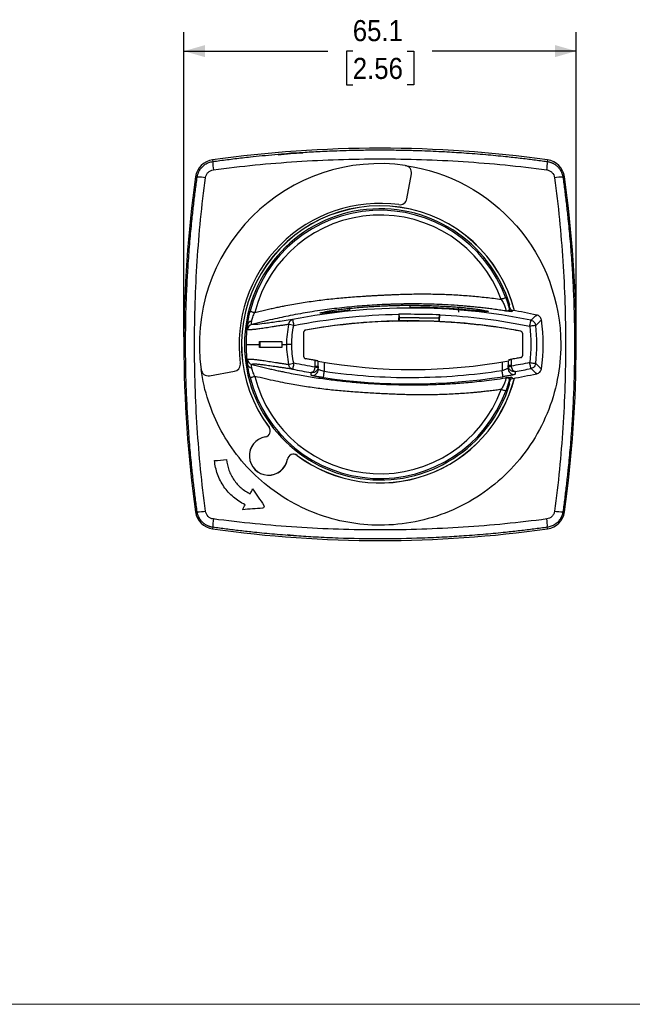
# Model space of a CAD drawing. Header units: millimetres. Extents: x 0 to 432, y 0 to 279.
# Tile 4 of 10: x 214 to 315, y 0 to 163. Entities that reach past the tile are written whole.
import ezdxf

# ---------------------------------------------------------------- set-up
doc = ezdxf.new("R2010")
doc.units = ezdxf.units.MM
doc.linetypes.add('SLD-Solid', pattern=[0])
doc.layers.add('DIMENSIONS', color=140, linetype='SLD-Solid', lineweight=25)
doc.layers.add('SLD-DEFPOINTS', color=7, linetype='Continuous')
doc.styles.add('SLDTEXTSTYLE0', font='GOTHIC.TTF', dxfattribs={"width": 0.913})
doc.dimstyles.new('SLDDIMSTYLE3', dxfattribs={"dimtxt": 3.5, "dimasz": 3.5, "dimexe": 0, "dimexo": 0.0625, "dimgap": 0.875, "dimtad": 0, "dimtih": 1, "dimtoh": 1, "dimdec": 1, "dimrnd": 1e-09, "dimzin": 12, "dimdsep": 46, "dimtxsty": 'SLDTEXTSTYLE0', "dimsah": 1, "dimcen": 0.09, "dimadec": 0, "dimazin": 3, "dimtfac": 1, "dimtdec": 3, "dimtofl": 0, "dimtmove": 0, "dimatfit": 3, "dimfxl": 0, "dimfrac": 2, "dimtolj": 1, "dimtzin": 12, "dimarcsym": 0})

# ---------------------------------------------------------------- blocks, each defined once
blk = doc.blocks.new('Block2')
at = {"color": 7, "linetype": 'SLD-Solid', "lineweight": 18}
blk.add_line((0, 0), (431.8, 0), dxfattribs=at)
blk = doc.blocks.new('_D_4')
at = {"layer": 'DIMENSIONS'}
for p, q in [((240.89, 110.78), (240.89, 161.35)), ((305.99, 110.78), (305.99, 161.35)), ((240.89, 158.18), (264.78, 158.18)), ((268.92, 158.15), (267.85, 158.15)), ((267.85, 158.15), (267.85, 152.59)), ((277.97, 158.15), (279.03, 158.15)), ((279.03, 158.15), (279.03, 152.59)), ((305.99, 158.18), (282.1, 158.18)), ((267.85, 152.59), (268.92, 152.59)), ((279.03, 152.59), (277.97, 152.59))]:
    blk.add_line(p, q, dxfattribs=at)
for points in [[(240.89, 158.18), (244.39, 157.18), (244.39, 159.18)], [(305.99, 158.18), (302.49, 159.18), (302.49, 157.18)]]:
    blk.add_solid(points, dxfattribs=at)
at = {"layer": 'DIMENSIONS', "char_height": 3.5, "attachment_point": 1, "style": 'SLDTEXTSTYLE0'}
for s, insert in [('65.1', (268.92, 163.33)), ('2.56', (268.92, 157.06))]:
    blk.add_mtext(s, dxfattribs=dict(at, insert=insert))

msp = doc.modelspace()

# ---------------------------------------------------------------- linework, layer by layer
for p, q in [((256.532, 140.945), (258.614, 141.272)), ((258.614, 141.272), (260.622, 141.272)), ((245.64, 140.122), (245.677, 139.857)), ((301.243, 140.122), (301.206, 139.857)), ((242.829, 137.31), (243.094, 137.273)), ((277.907, 133.681), (278.637, 137.82)), ((304.055, 137.31), (303.79, 137.273)), ((294.873, 116.009), (294.982, 116.009)), ((276.549, 114.525), (276.532, 113.416)), ((276.55, 114.59), (276.616, 114.014)), ((278.442, 115.522), (278.442, 116.005)), ((283.265, 113.913), (283.349, 114.486)), ((283.331, 113.312), (283.348, 114.422)), ((295.414, 115.156), (295.308, 114.967)), ((268.442, 112.901), (268.442, 112.889)), ((276.616, 114.014), (283.265, 113.913)), ((276.616, 114.014), (276.663, 113.966)), ((276.654, 113.403), (276.663, 113.966)), ((276.663, 113.966), (283.217, 113.866)), ((278.022, 113.412), (278.021, 113.374)), ((278.021, 113.374), (278.031, 113.371)), ((278.164, 113.413), (278.165, 113.372)), ((283.217, 113.866), (283.209, 113.303)), ((283.217, 113.866), (283.265, 113.913)), ((286.442, 113.086), (286.442, 113.061)), ((260.817, 107.433), (260.817, 111.585)), ((260.817, 111.584), (260.817, 111.585)), ((260.817, 107.434), (260.817, 111.584)), ((261.064, 111.879), (261.063, 111.88)), ((296.823, 111.694), (296.823, 111.693)), ((297.067, 111.399), (297.066, 111.398)), ((297.066, 111.398), (297.066, 107.62)), ((297.067, 111.399), (297.067, 107.619)), ((251.204, 109.509), (253.435, 109.509)), ((253.483, 110.009), (253.483, 109.009)), ((257.115, 109.509), (257.914, 109.509)), ((260.817, 107.433), (260.817, 107.434)), ((261.064, 107.139), (261.063, 107.138)), ((262.692, 105.835), (262.692, 106.859)), ((263.092, 106.795), (263.092, 106.719)), ((263.192, 105.835), (263.192, 106.701)), ((264.192, 106.531), (264.192, 104.987)), ((293.692, 106.588), (293.692, 105.136)), ((294.692, 106.763), (294.692, 106.006)), ((294.792, 106.959), (294.792, 106.781)), ((295.192, 107.027), (295.192, 106.006)), ((296.823, 107.324), (296.823, 107.325)), ((297.066, 107.62), (297.067, 107.619)), ((245.131, 104.314), (249.27, 105.044)), ((262.029, 104.381), (262.028, 104.831)), ((263.192, 105.835), (262.692, 105.835)), ((263.192, 105.367), (263.192, 105.835)), ((295.192, 106.006), (294.692, 106.006)), ((294.692, 106.006), (294.692, 105.538)), ((295.866, 105.004), (295.865, 104.554)), ((294.982, 103.009), (294.873, 103.009)), ((295.308, 104.051), (295.414, 103.862)), ((255.03, 95.754), (255.016, 95.744)), ((254.388, 94.161), (254.391, 94.143)), ((258.076, 90.458), (258.093, 90.455)), ((259.677, 91.083), (259.687, 91.097)), ((242.829, 81.707), (243.094, 81.745)), ((304.055, 81.707), (303.79, 81.745)), ((245.677, 79.161), (245.64, 78.896)), ((301.243, 78.896), (301.206, 79.161)), ((258.03, 77.941), (258.614, 77.858)), ((258.614, 77.858), (259.07, 77.858))]:
    msp.add_line(p, q)
at = {"color": 7, "linetype": 'SLD-Solid', "lineweight": 18}
msp.add_line((0, 0), (431.8, 0), dxfattribs=at)
at = {"flags": 128}
for points in [[(294.306, 117.263), (294.289, 117.257), (294.247, 117.241), (294.18, 117.216), (294.09, 117.183), (293.98, 117.142), (293.854, 117.095), (293.714, 117.043), (293.564, 116.987)], [(263.172, 105.639), (263.162, 105.641), (263.134, 105.646), (263.089, 105.656), (263.028, 105.668), (262.954, 105.683), (262.869, 105.699), (262.777, 105.718), (262.682, 105.737)], [(264.049, 103.997), (264.052, 104.022), (264.061, 104.082), (264.075, 104.176), (264.092, 104.299), (264.114, 104.448), (264.138, 104.616), (264.165, 104.798), (264.192, 104.987)], [(294.713, 105.8), (294.723, 105.803), (294.752, 105.808), (294.797, 105.818), (294.858, 105.831), (294.932, 105.846), (295.016, 105.864), (295.108, 105.883), (295.203, 105.903)], [(251.872, 104.012), (251.89, 104.017), (251.934, 104.028), (252.004, 104.045), (252.096, 104.069), (252.209, 104.098), (252.34, 104.131), (252.485, 104.168), (252.64, 104.208)]]:
    msp.add_lwpolyline(points, dxfattribs=at)
for centre, radius, start, end in [((273.442, -58.241), 200.302, 82.02171, 97.97829), ((246.099, 136.852), 3.302, 97.97829, 172.02171), ((273.442, 109.509), 30, 81.98984, 188.01016), ((251.666, 139.618), 5.993, 177.7104, 190.93356), ((277.455, 138.028), 1.2, 350, 81.98984), ((295.218, 139.618), 5.993, 349.06644, 2.2896), ((300.785, 136.852), 3.302, 7.97829, 82.02171), ((441.192, 109.509), 200.302, 172.02171, 187.97829), ((243.333, 131.285), 5.993, 79.06644, 92.2896), ((303.551, 131.285), 5.993, 87.7104, 100.93356), ((105.692, 109.509), 200.302, 352.02171, 7.97829), ((273.442, 109.509), 23.4, 82.32974, 187.67026), ((273.442, 109.509), 23, 14.06441, 216.76093), ((273.442, 109.509), 22.983, 14.08371, 216.76093), ((276.725, 133.889), 1.2, 262.32974, 350), ((273.442, 109.509), 22.5, 16.79145, 343.20855), ((273.442, 109.509), 22.259, 20.38701, 165.70255), ((273.442, 109.509), 21.467, 20.38701, 165.70255), ((273.442, 109.509), 22.395, 15.55655, 16.87233), ((278.442, 15.509), 100.034, 78.43701, 101.24722), ((231.619, 111.427), 36.998, 5.57326, 6.32022), ((332.504, 111.612), 46.201, 174.94637, 175.54449), ((325.347, 111.85), 39.021, 174.8748, 175.58299), ((295.391, 115.46), 0.5, 195.21641, 260.35261), ((278.442, 15.509), 101.083, 78.01084, 80.33391), ((273.442, 109.509), 22.238, 171.36413, 180), ((252.424, 111.863), 1.001, 105.25451, 173.58419), ((252.173, 112.623), 0.752, 92.84536, 162.59711), ((273.442, 109.509), 15.528, 167.65814, 180), ((278.442, 15.509), 97.925, 91.11753, 100.22224), ((278.428, 10.02), 103.352, 81.51585, 98.1938), ((278.442, 15.524), 97.889, 85.31227, 95.86336), ((278.442, 15.494), 97.881, 90.24632, 91.68457), ((278.442, 15.509), 97.91, 87.20933, 91.04628), ((278.442, 15.509), 97.925, 79.18083, 87.13807), ((273.442, 109.509), 27.083, 351.40071, 8.59929), ((278.442, 15.509), 97.924, 98.65956, 100.22181), ((278.442, 15.509), 97.924, 79.18125, 81.05009), ((273.442, 109.509), 26.034, 353.06113, 6.93887), ((273.442, 109.509), 22.238, 180, 188.63587), ((273.442, 109.509), 15.528, 180, 192.34186), ((249.062, 106.226), 1.2, 280, 0), ((252.424, 107.155), 1.001, 186.41581, 254.74549), ((278.769, 194.939), 89.602, 259.92321, 280.30086), ((244.923, 105.496), 1.2, 188.01016, 280), ((252.173, 106.395), 0.752, 197.40289, 267.15464), ((278.442, 203.509), 100.034, 258.75278, 260.55594), ((262.192, 105.368), 1, 260.5907, 359.97813), ((295.692, 105.539), 1, 180.02213, 279.99301), ((278.442, 203.509), 101.083, 279.66609, 281.98916), ((278.442, 203.509), 100.034, 280.03106, 281.56299), ((273.442, 109.509), 22.259, 194.29745, 339.61299), ((273.442, 109.509), 21.467, 194.29745, 339.61299), ((273.442, 109.509), 23, 233.23907, 345.93559), ((273.442, 109.509), 22.983, 233.23907, 345.91629), ((278.442, 203.509), 100.547, 261.76998, 278.81201), ((273.442, 109.509), 22.395, 343.12767, 344.44345), ((295.391, 103.558), 0.5, 99.64739, 164.78359), ((254.214, 95.146), 1, 279.97269, 36.76094), ((254.214, 95.146), 1.017, 279.97269, 36.76094), ((254.942, 91.009), 3.2, 99.97269, 350.02731), ((254.942, 91.009), 3.183, 99.97269, 350.02731), ((259.078, 90.282), 1.017, 53.23906, 170.02731), ((259.078, 90.282), 1, 53.23906, 170.02731), ((246.099, 82.166), 3.302, 187.97829, 262.02171), ((243.333, 87.733), 5.993, 267.7104, 280.93356), ((300.785, 82.166), 3.302, 277.97829, 352.02171), ((303.551, 87.733), 5.993, 259.06644, 272.2896), ((251.666, 79.4), 5.993, 169.06644, 182.2896), ((295.218, 79.4), 5.993, 357.7104, 10.93356), ((273.442, 277.259), 200.302, 262.02171, 277.97829)]:
    msp.add_arc(centre, radius, start, end)
for centre, start_param, end_param in [((266.067, 15.697), 1.4788099, 1.480049), ((290.816, 15.321), 1.6615436, 1.6627828)]:
    msp.add_ellipse(centre, major_axis=(99.035, -1.508), ratio=0.992163, start_param=start_param, end_param=end_param)
for points, knots in [([(245.677, 139.857), (246.077, 139.912), (246.883, 140.023), (248.107, 140.181), (249.354, 140.336), (250.627, 140.485), (252.142, 140.653), (253.927, 140.836), (256.01, 141.03), (257.436, 141.144), (258.166, 141.202)], [0, 0, 0, 0, 0.09635317, 0.19459395, 0.2947252, 0.39674963, 0.50066983, 0.65871456, 0.82515593, 1, 1, 1, 1]), ([(259.119, 141.272), (259.534, 141.301), (260.396, 141.361), (261.736, 141.444), (263.167, 141.523), (264.69, 141.595), (266.413, 141.664), (268.425, 141.726), (270.814, 141.774), (272.526, 141.781), (273.442, 141.785)], [0, 0, 0, 0, 0.0872043, 0.1808036, 0.2807983, 0.3871889, 0.4999755, 0.641681, 0.8083559, 1, 1, 1, 1]), ([(273.442, 141.785), (273.898, 141.784), (274.783, 141.782), (276.068, 141.769), (277.269, 141.749), (278.385, 141.725), (279.416, 141.696), (281.329, 141.635), (283.965, 141.518), (287.496, 141.301), (290.877, 141.035), (293.988, 140.737), (296.656, 140.442), (298.961, 140.162), (300.467, 139.958), (301.206, 139.857)], [0, 0, 0, 0, 0.0491548, 0.0952782, 0.1383703, 0.1784311, 0.2154606, 0.2494587, 0.3845437, 0.4995445, 0.6303225, 0.7497535, 0.8361279, 0.9195409, 1, 1, 1, 1]), ([(243.094, 137.273), (243.102, 137.33), (243.12, 137.441), (243.158, 137.606), (243.204, 137.768), (243.258, 137.925), (243.321, 138.078), (243.391, 138.227), (243.469, 138.37), (243.553, 138.507), (243.644, 138.639), (243.74, 138.765), (243.843, 138.884), (243.987, 139.036), (244.182, 139.213), (244.44, 139.401), (244.722, 139.563), (245.024, 139.696), (245.344, 139.8), (245.566, 139.838), (245.677, 139.857)], [0, 0, 0, 0, 0.0434957, 0.086653, 0.129472, 0.1719529, 0.2140957, 0.2559006, 0.2973677, 0.3384971, 0.3792891, 0.4197438, 0.4598613, 0.4996419, 0.5796517, 0.6610132, 0.7437277, 0.8277963, 0.9132201, 1, 1, 1, 1]), ([(245.781, 138.481), (250.399, 139.098), (255.014, 139.552), (261.927, 140.001), (264.231, 140.112), (268.836, 140.26), (271.138, 140.297), (273.442, 140.297)], [0, 0, 0, 0, 0.5, 0.5, 0.75, 0.75, 1, 1, 1, 1]), ([(273.442, 140.297), (275.74, 140.297), (278.04, 140.26), (282.647, 140.113), (284.955, 140.001), (291.885, 139.551), (296.499, 139.096), (301.102, 138.481)], [0, 0, 0, 0, 0.25, 0.25, 0.5, 0.5, 1, 1, 1, 1]), ([(277.622, 139.216), (284.784, 138.209), (291.341, 134.647), (300.829, 123.73), (303.442, 116.741), (303.442, 109.509)], [0, 0, 0, 0, 0.5, 0.5, 1, 1, 1, 1]), ([(301.206, 139.857), (301.262, 139.848), (301.374, 139.831), (301.539, 139.793), (301.701, 139.747), (301.858, 139.692), (302.011, 139.63), (302.159, 139.56), (302.302, 139.482), (302.44, 139.398), (302.572, 139.307), (302.698, 139.21), (302.817, 139.108), (302.969, 138.964), (303.145, 138.769), (303.334, 138.51), (303.496, 138.229), (303.629, 137.927), (303.732, 137.607), (303.771, 137.385), (303.79, 137.273)], [0, 0, 0, 0, 0.0434957, 0.086653, 0.129472, 0.1719529, 0.2140957, 0.2559006, 0.2973677, 0.3384971, 0.3792891, 0.4197438, 0.4598613, 0.4996419, 0.5796517, 0.6610132, 0.7437277, 0.8277963, 0.9132201, 1, 1, 1, 1]), ([(243.094, 81.745), (243.043, 82.111), (242.942, 82.85), (242.795, 83.971), (242.653, 85.113), (242.514, 86.277), (242.38, 87.462), (242.176, 89.36), (241.916, 92.07), (241.651, 95.443), (241.434, 98.965), (241.229, 103.593), (241.126, 109.48), (241.227, 115.372), (241.431, 120.012), (241.649, 123.547), (241.914, 126.932), (242.213, 130.047), (242.508, 132.718), (242.788, 135.026), (242.993, 136.533), (243.094, 137.273)], [0, 0, 0, 0, 0.01993854, 0.04024664, 0.06092482, 0.08197354, 0.10339327, 0.12518445, 0.18477368, 0.25001911, 0.30737475, 0.37471216, 0.49941694, 0.62428663, 0.69192378, 0.74947639, 0.81494839, 0.87472893, 0.91796906, 0.95972483, 1, 1, 1, 1]), ([(244.47, 137.169), (244.492, 137.336), (244.54, 137.494), (244.688, 137.794), (244.785, 137.929), (245.138, 138.283), (245.449, 138.437), (245.781, 138.481)], [0, 0, 0, 0, 0.25, 0.25, 0.5, 0.5, 1, 1, 1, 1]), ([(301.102, 138.481), (301.269, 138.459), (301.427, 138.411), (301.727, 138.263), (301.862, 138.166), (302.216, 137.812), (302.369, 137.502), (302.414, 137.169)], [0, 0, 0, 0, 0.25, 0.25, 0.5, 0.5, 1, 1, 1, 1]), ([(303.79, 137.273), (303.841, 136.907), (303.942, 136.166), (304.089, 135.044), (304.232, 133.901), (304.37, 132.736), (304.505, 131.549), (304.709, 129.65), (304.969, 126.936), (305.234, 123.559), (305.451, 120.033), (305.582, 117.057), (305.662, 114.373), (305.708, 112.055), (305.714, 110.395), (305.718, 109.509)], [0, 0, 0, 0, 0.03992036, 0.08058181, 0.12198537, 0.16413201, 0.20702263, 0.25065811, 0.36995974, 0.50061556, 0.61542452, 0.75028992, 0.82133836, 0.90457505, 1, 1, 1, 1]), ([(242.654, 109.509), (242.654, 111.807), (242.691, 114.107), (242.838, 118.714), (242.95, 121.023), (243.4, 127.952), (243.855, 132.566), (244.47, 137.169)], [0, 0, 0, 0, 0.25, 0.25, 0.5, 0.5, 1, 1, 1, 1]), ([(302.414, 137.169), (303.031, 132.552), (303.485, 127.937), (303.934, 121.023), (304.045, 118.72), (304.193, 114.115), (304.23, 111.813), (304.23, 109.509)], [0, 0, 0, 0, 0.5, 0.5, 0.75, 0.75, 1, 1, 1, 1]), ([(252.64, 114.81), (252.95, 114.887), (253.561, 115.036), (254.463, 115.246), (255.336, 115.441), (256.179, 115.621), (256.992, 115.786), (257.968, 115.977), (259.093, 116.184), (260.825, 116.477), (262.983, 116.797), (265.597, 117.109), (267.79, 117.311), (269.539, 117.441), (270.63, 117.513), (271.493, 117.565), (272.143, 117.603), (272.792, 117.639), (273.225, 117.661), (273.442, 117.673)], [0, 0, 0, 0, 0.0459148, 0.0902594, 0.1330357, 0.1742475, 0.2139005, 0.2520033, 0.3168877, 0.3778625, 0.503539, 0.6288663, 0.7536091, 0.8166417, 0.877433, 0.9082299, 0.9387865, 0.9694116, 1, 1, 1, 1]), ([(273.442, 117.673), (273.648, 117.683), (274.061, 117.704), (274.681, 117.734), (275.303, 117.762), (276.553, 117.814), (278.437, 117.875), (280.954, 117.897), (283.483, 117.853), (286.016, 117.739), (288.11, 117.589), (289.79, 117.435), (291.037, 117.305), (292.303, 117.156), (293.136, 117.045), (293.564, 116.987)], [0, 0, 0, 0, 0.0303771, 0.0609075, 0.0913316, 0.1221083, 0.2453394, 0.3698864, 0.4955554, 0.6217897, 0.7479754, 0.8092615, 0.8740485, 0.9354019, 1, 1, 1, 1]), ([(278.442, 116.223), (278.205, 116.221), (277.739, 116.219), (277.048, 116.209), (276.375, 116.195), (275.72, 116.178), (274.726, 116.146), (273.39, 116.089), (271.722, 115.992), (270.042, 115.869), (267.813, 115.67), (265.613, 115.422), (263.422, 115.121), (261.817, 114.875), (260.169, 114.596), (258.619, 114.307), (257.072, 113.994), (255.537, 113.658), (253.884, 113.272), (252.749, 112.98), (252.16, 112.828)], [0, 0, 0, 0, 0.0265931, 0.0524779, 0.0776581, 0.1021376, 0.1259207, 0.1890601, 0.2517834, 0.3128121, 0.3777086, 0.5030453, 0.5623954, 0.6277429, 0.6870383, 0.7520357, 0.8068504, 0.8664479, 0.9308304, 1, 1, 1, 1]), ([(294.29, 115.061), (293.942, 115.113), (293.261, 115.215), (292.255, 115.352), (291.287, 115.474), (290.355, 115.583), (289.461, 115.68), (288.604, 115.765), (287.784, 115.839), (287.002, 115.904), (285.819, 115.993), (284.29, 116.087), (282.536, 116.163), (281.018, 116.204), (279.698, 116.223), (278.849, 116.223), (278.442, 116.223)], [0, 0, 0, 0, 0.0664707, 0.1305009, 0.192091, 0.2512419, 0.307954, 0.362228, 0.4140647, 0.4634645, 0.5104283, 0.6381952, 0.7523197, 0.841143, 0.9236973, 1, 1, 1, 1]), ([(293.564, 116.987), (293.709, 116.745), (293.839, 116.502), (294.002, 116.159), (294.052, 116.047), (294.138, 115.836), (294.175, 115.737), (294.237, 115.555), (294.262, 115.472), (294.299, 115.329), (294.311, 115.268), (294.33, 115.117), (294.319, 115.065), (294.29, 115.061)], [0, 0, 0, 0, 0.25, 0.25, 0.375, 0.375, 0.5, 0.5, 0.625, 0.625, 0.75, 0.75, 1, 1, 1, 1]), ([(294.306, 117.263), (294.328, 117.205), (294.371, 117.088), (294.432, 116.915), (294.491, 116.744), (294.547, 116.576), (294.601, 116.41), (294.662, 116.217), (294.727, 115.999), (294.795, 115.762), (294.856, 115.537), (294.891, 115.398), (294.909, 115.329)], [0, 0, 0, 0, 0.0863528, 0.1714317, 0.255437, 0.3385768, 0.421066, 0.5031246, 0.6303023, 0.7548608, 0.8777601, 1, 1, 1, 1]), ([(251.456, 112.848), (251.461, 112.89), (251.472, 112.973), (251.491, 113.106), (251.511, 113.244), (251.534, 113.389), (251.559, 113.538), (251.587, 113.694), (251.629, 113.921), (251.689, 114.225), (251.775, 114.612), (251.84, 114.873), (251.872, 115.006)], [0, 0, 0, 0, 0.0700563, 0.1400649, 0.2102682, 0.2809066, 0.3522157, 0.4244249, 0.4977548, 0.6617065, 0.8284232, 1, 1, 1, 1]), ([(251.872, 115.006), (251.875, 115.005), (251.894, 115.001), (251.968, 114.981), (252.025, 114.967), (252.168, 114.931), (252.255, 114.909), (252.442, 114.861), (252.542, 114.835), (252.64, 114.81)], [0, 0, 0, 0, 0.25, 0.25, 0.5, 0.5, 0.75, 0.75, 1, 1, 1, 1]), ([(252.136, 113.374), (252.156, 113.469), (252.182, 113.573), (252.246, 113.795), (252.284, 113.915), (252.37, 114.162), (252.417, 114.288), (252.522, 114.547), (252.579, 114.68), (252.64, 114.81)], [0, 0, 0, 0, 0.25, 0.25, 0.5, 0.5, 0.75, 0.75, 1, 1, 1, 1]), ([(268.392, 115.154), (268.327, 115.147), (268.198, 115.134), (268.004, 115.114), (267.811, 115.095), (267.619, 115.075), (267.333, 115.045), (266.955, 115.006), (266.498, 114.958), (266.06, 114.912), (265.506, 114.853), (264.877, 114.788), (264.258, 114.727), (263.798, 114.69), (263.515, 114.681), (263.421, 114.701), (263.518, 114.75), (263.804, 114.826), (264.264, 114.923), (264.882, 115.036), (265.508, 115.137), (266.061, 115.218), (266.498, 115.279), (266.953, 115.338), (267.371, 115.389), (267.743, 115.432), (268.067, 115.467), (268.283, 115.489), (268.392, 115.5)], [0, 0, 0, 0, 0.0125493, 0.0250709, 0.0375837, 0.0501068, 0.062659, 0.0940537, 0.1254453, 0.1566641, 0.1878666, 0.2505209, 0.3127727, 0.3752247, 0.437578, 0.4997645, 0.5622318, 0.6243796, 0.6868953, 0.7492775, 0.811738, 0.8430972, 0.8744766, 0.9057067, 0.9369395, 0.9579817, 0.9789723, 1, 1, 1, 1]), ([(268.392, 115.5), (268.726, 115.533), (269.394, 115.598), (270.398, 115.683), (271.402, 115.759), (272.407, 115.825), (273.412, 115.88), (274.418, 115.926), (275.424, 115.961), (276.43, 115.986), (277.436, 116.002), (278.107, 116.004), (278.442, 116.005)], [0, 0, 0, 0, 0.10007588, 0.2001349, 0.30017705, 0.40020235, 0.50021078, 0.60020235, 0.70017706, 0.8001349, 0.90007588, 1, 1, 1, 1]), ([(276.55, 114.59), (277.216, 114.58), (277.883, 114.57), (278.55, 114.56), (280.149, 114.535), (281.749, 114.511), (283.349, 114.486)], [0, 0, 0, 0, 0.0020000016, 0.0020000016, 0.0020000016, 0.0067998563, 0.0067998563, 0.0067998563, 0.0067998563]), ([(278.442, 116.005), (278.777, 116.004), (279.447, 116.002), (280.453, 115.986), (281.459, 115.961), (282.464, 115.926), (283.469, 115.88), (284.474, 115.825), (285.478, 115.76), (286.147, 115.708), (286.482, 115.682)], [0, 0, 0, 0, 0.1249411, 0.249899, 0.3748738, 0.4998654, 0.6248738, 0.749899, 0.8749411, 1, 1, 1, 1]), ([(286.482, 115.336), (286.147, 115.362), (285.478, 115.414), (284.474, 115.479), (283.469, 115.534), (282.464, 115.58), (281.459, 115.615), (280.453, 115.64), (279.448, 115.656), (278.777, 115.658), (278.442, 115.659)], [0, 0, 0, 0, 0.125059, 0.2501011, 0.3751263, 0.5001347, 0.6251262, 0.7501009, 0.8750588, 1, 1, 1, 1]), ([(286.482, 115.682), (286.547, 115.677), (286.676, 115.666), (286.87, 115.65), (287.063, 115.633), (287.256, 115.615), (287.543, 115.588), (287.92, 115.549), (288.378, 115.499), (288.816, 115.447), (289.37, 115.377), (289.998, 115.288), (290.617, 115.188), (291.079, 115.1), (291.364, 115.031), (291.463, 114.983), (291.369, 114.962), (291.087, 114.965), (290.627, 114.992), (290.008, 115.04), (289.379, 115.093), (288.823, 115.14), (288.383, 115.178), (287.926, 115.217), (287.506, 115.252), (287.133, 115.283), (286.808, 115.309), (286.591, 115.327), (286.482, 115.336)], [0, 0, 0, 0, 0.0125426, 0.0250608, 0.0375735, 0.0500996, 0.062658, 0.0940401, 0.1254446, 0.1566549, 0.1878736, 0.2505319, 0.3127911, 0.3752475, 0.437585, 0.4997793, 0.5622321, 0.6243604, 0.6868855, 0.7492255, 0.8117229, 0.8430701, 0.8744538, 0.9056831, 0.9369379, 0.9579701, 0.9789608, 1, 1, 1, 1]), ([(294.29, 115.061), (294.319, 115.059), (294.376, 115.055), (294.455, 115.059), (294.541, 115.069), (294.634, 115.09), (294.729, 115.125), (294.809, 115.168), (294.87, 115.217), (294.908, 115.27), (294.908, 115.31), (294.909, 115.329)], [0, 0, 0, 0, 0.0896532, 0.1727093, 0.2499851, 0.3738135, 0.5001584, 0.6259234, 0.7502688, 0.8744219, 1, 1, 1, 1]), ([(295.308, 114.967), (295.306, 114.966), (295.302, 114.963), (295.286, 114.961), (295.261, 114.96), (295.228, 114.96), (295.186, 114.963), (295.134, 114.966), (295.074, 114.971), (294.986, 114.98), (294.859, 114.993), (294.689, 115.013), (294.498, 115.036), (294.361, 115.052), (294.29, 115.061)], [0, 0, 0, 0, 0.0611159, 0.1221698, 0.1833949, 0.245022, 0.3072775, 0.3703811, 0.4345436, 0.4999655, 0.6217269, 0.7500028, 0.8687164, 1, 1, 1, 1]), ([(295.414, 115.156), (295.321, 115.172), (295.233, 115.215), (295.093, 115.341), (295.042, 115.424), (295.017, 115.515)], [0, 0, 0, 0, 0.5, 0.5, 1, 1, 1, 1]), ([(298.493, 113.512), (298.651, 113.657), (298.969, 113.949), (299.282, 114.24), (299.439, 114.387)], [0, 0, 0, 0, 0.49587976, 1, 1, 1, 1]), ([(300.22, 113.558), (300.189, 113.76), (300.098, 113.947), (299.822, 114.241), (299.638, 114.344), (299.439, 114.387)], [0, 0, 0, 0, 0.5, 0.5, 1, 1, 1, 1]), ([(251.429, 111.974), (251.426, 111.976), (251.42, 111.98), (251.412, 111.997), (251.406, 112.022), (251.402, 112.055), (251.399, 112.098), (251.398, 112.149), (251.399, 112.224), (251.404, 112.33), (251.415, 112.479), (251.432, 112.65), (251.448, 112.782), (251.456, 112.848)], [0, 0, 0, 0, 0.0727501, 0.1446619, 0.2159667, 0.2869023, 0.3577106, 0.4286349, 0.4999176, 0.6250981, 0.7492672, 0.873786, 1, 1, 1, 1]), ([(258.273, 112.828), (258.158, 112.811), (257.925, 112.775), (257.582, 112.723), (257.239, 112.67), (256.898, 112.617), (256.558, 112.565), (256.221, 112.512), (255.888, 112.46), (255.28, 112.366), (254.439, 112.237), (253.5, 112.101), (252.718, 112.001), (252.233, 111.955), (251.937, 111.94), (251.769, 111.937), (251.627, 111.941), (251.511, 111.953), (251.456, 111.967), (251.429, 111.974)], [0, 0, 0, 0, 0.0288185, 0.0583757, 0.0886726, 0.11971, 0.1514884, 0.1840079, 0.2172684, 0.2512694, 0.3727875, 0.5016696, 0.6239297, 0.7500822, 0.7996635, 0.8494557, 0.899449, 0.9496338, 1, 1, 1, 1]), ([(252.16, 112.828), (252.139, 112.827), (252.122, 112.837), (252.097, 112.882), (252.089, 112.917), (252.084, 113.01), (252.087, 113.067), (252.103, 113.205), (252.117, 113.286), (252.136, 113.374)], [0, 0, 0, 0, 0.25, 0.25, 0.5, 0.5, 0.75, 0.75, 1, 1, 1, 1]), ([(258.931, 113.622), (257.943, 113.484), (257.054, 113.354), (255.871, 113.182), (255.502, 113.128), (254.823, 113.032), (254.513, 112.989), (253.663, 112.878), (253.208, 112.828), (252.517, 112.784), (252.282, 112.79), (252.16, 112.828)], [0, 0, 0, 0, 0.25, 0.25, 0.375, 0.375, 0.5, 0.5, 0.75, 0.75, 1, 1, 1, 1]), ([(258.273, 112.828), (258.285, 112.92), (258.308, 113.014), (258.382, 113.191), (258.432, 113.275), (258.552, 113.42), (258.622, 113.481), (258.772, 113.573), (258.852, 113.604), (258.931, 113.622)], [0, 0, 0, 0, 0.25, 0.25, 0.5, 0.5, 0.75, 0.75, 1, 1, 1, 1]), ([(259.126, 112.641), (258.961, 112.677), (258.784, 112.716), (258.478, 112.783), (258.353, 112.81), (258.273, 112.828)], [0, 0, 0, 0, 0.5, 0.5, 1, 1, 1, 1]), ([(258.931, 113.622), (258.932, 113.618), (258.937, 113.593), (258.956, 113.494), (258.971, 113.419), (259.009, 113.229), (259.032, 113.115), (259.079, 112.878), (259.103, 112.755), (259.126, 112.641)], [0, 0, 0, 0, 0.25, 0.25, 0.5, 0.5, 0.75, 0.75, 1, 1, 1, 1]), ([(268.442, 112.901), (268.138, 112.87), (267.84, 112.837), (267.254, 112.771), (266.965, 112.737), (266.687, 112.703)], [0, 0, 0, 0, 0.5, 0.5, 1, 1, 1, 1]), ([(289.83, 112.741), (289.625, 112.766), (289.395, 112.794), (288.888, 112.851), (288.61, 112.881), (288.03, 112.941), (287.724, 112.972), (287.09, 113.031), (286.768, 113.059), (286.442, 113.086)], [0, 0, 0, 0, 0.25, 0.25, 0.5, 0.5, 0.75, 0.75, 1, 1, 1, 1]), ([(298.293, 112.533), (298.316, 112.647), (298.341, 112.77), (298.39, 113.007), (298.413, 113.121), (298.452, 113.31), (298.467, 113.385), (298.487, 113.484), (298.492, 113.509), (298.493, 113.512)], [0, 0, 0, 0, 0.25, 0.25, 0.5, 0.5, 0.75, 0.75, 1, 1, 1, 1]), ([(298.493, 113.512), (298.588, 113.493), (298.685, 113.458), (298.869, 113.357), (298.954, 113.29), (299.1, 113.132), (299.16, 113.041), (299.246, 112.85), (299.273, 112.751), (299.285, 112.654)], [0, 0, 0, 0, 0.25, 0.25, 0.5, 0.5, 0.75, 0.75, 1, 1, 1, 1]), ([(300.22, 113.558), (300.064, 113.406), (299.755, 113.105), (299.44, 112.803), (299.285, 112.654)], [0, 0, 0, 0, 0.5054202, 1, 1, 1, 1]), ([(260.817, 111.585), (260.817, 111.655), (260.842, 111.723), (260.931, 111.83), (260.995, 111.867), (261.063, 111.88)], [0, 0, 0, 0, 0.5, 0.5, 1, 1, 1, 1]), ([(261.064, 111.879), (260.995, 111.867), (260.933, 111.83), (260.843, 111.723), (260.817, 111.654), (260.817, 111.584)], [0, 0, 0, 0, 0.5, 0.5, 1, 1, 1, 1]), ([(296.823, 111.694), (296.892, 111.68), (296.954, 111.644), (297.043, 111.537), (297.067, 111.469), (297.067, 111.399)], [0, 0, 0, 0, 0.5, 0.5, 1, 1, 1, 1]), ([(297.066, 111.398), (297.066, 111.468), (297.042, 111.536), (296.953, 111.643), (296.891, 111.68), (296.823, 111.693)], [0, 0, 0, 0, 0.5, 0.5, 1, 1, 1, 1]), ([(299.285, 112.654), (299.281, 112.654), (299.256, 112.651), (299.155, 112.638), (299.079, 112.629), (298.886, 112.606), (298.771, 112.592), (298.531, 112.562), (298.408, 112.547), (298.293, 112.533)], [0, 0, 0, 0, 0.25, 0.25, 0.5, 0.5, 0.75, 0.75, 1, 1, 1, 1]), ([(244.47, 81.849), (243.853, 86.466), (243.399, 91.081), (242.95, 97.995), (242.839, 100.298), (242.691, 104.903), (242.654, 107.205), (242.654, 109.509)], [0, 0, 0, 0, 0.5, 0.5, 0.75, 0.75, 1, 1, 1, 1]), ([(253.435, 109.509), (253.435, 109.592), (253.435, 109.759), (253.435, 109.926), (253.435, 110.009)], [0, 0, 0, 0, 0.4997146, 1, 1, 1, 1]), ([(253.435, 109.009), (253.435, 109.092), (253.435, 109.259), (253.435, 109.426), (253.435, 109.509)], [0, 0, 0, 0, 0.5002854, 1, 1, 1, 1]), ([(257.115, 110.009), (257.115, 109.926), (257.115, 109.759), (257.115, 109.592), (257.115, 109.509)], [0, 0, 0, 0, 0.5001817, 1, 1, 1, 1]), ([(257.115, 109.509), (257.115, 109.426), (257.115, 109.259), (257.115, 109.092), (257.115, 109.009)], [0, 0, 0, 0, 0.4998183, 1, 1, 1, 1]), ([(258.787, 109.509), (258.618, 109.509), (258.437, 109.509), (258.125, 109.509), (257.996, 109.509), (257.914, 109.509)], [0, 0, 0, 0, 0.5, 0.5, 1, 1, 1, 1]), ([(303.442, 109.509), (303.442, 107.545), (303.248, 105.582), (302.482, 101.731), (301.91, 99.843), (300.407, 96.214), (299.477, 94.474), (297.295, 91.209), (296.044, 89.684), (293.267, 86.907), (291.742, 85.656), (288.476, 83.474), (286.736, 82.544), (283.108, 81.041), (281.22, 80.468), (277.369, 79.702), (275.405, 79.509), (273.442, 79.509)], [0, 0, 0, 0, 0.125, 0.125, 0.25, 0.25, 0.375, 0.375, 0.5, 0.5, 0.625, 0.625, 0.75, 0.75, 0.875, 0.875, 1, 1, 1, 1]), ([(304.23, 109.509), (304.23, 107.211), (304.193, 104.911), (304.045, 100.304), (303.934, 97.995), (303.484, 91.066), (303.029, 86.452), (302.414, 81.849)], [0, 0, 0, 0, 0.25, 0.25, 0.5, 0.5, 1, 1, 1, 1]), ([(305.718, 109.509), (305.717, 109.052), (305.715, 108.168), (305.702, 106.883), (305.682, 105.682), (305.658, 104.566), (305.629, 103.535), (305.567, 101.622), (305.451, 98.986), (305.234, 95.455), (304.968, 92.074), (304.67, 88.963), (304.375, 86.295), (304.095, 83.99), (303.891, 82.484), (303.79, 81.745)], [0, 0, 0, 0, 0.0491548, 0.0952782, 0.1383703, 0.1784311, 0.2154606, 0.2494587, 0.3845438, 0.4995445, 0.6303225, 0.7497535, 0.8361279, 0.9195409, 1, 1, 1, 1]), ([(251.456, 106.17), (251.451, 106.208), (251.442, 106.285), (251.43, 106.391), (251.42, 106.49), (251.412, 106.581), (251.406, 106.665), (251.402, 106.741), (251.398, 106.826), (251.398, 106.911), (251.403, 106.983), (251.413, 107.031), (251.424, 107.039), (251.429, 107.044)], [0, 0, 0, 0, 0.0723897, 0.1440466, 0.2152154, 0.2861468, 0.3570944, 0.4283124, 0.500052, 0.624539, 0.7484945, 0.8732225, 1, 1, 1, 1]), ([(251.429, 107.044), (251.444, 107.048), (251.472, 107.056), (251.527, 107.066), (251.589, 107.073), (251.659, 107.078), (251.738, 107.08), (251.825, 107.08), (251.92, 107.078), (252.024, 107.074), (252.269, 107.059), (252.718, 107.017), (253.5, 106.917), (254.439, 106.781), (255.339, 106.643), (256.081, 106.528), (256.619, 106.444), (257.164, 106.36), (257.711, 106.275), (258.088, 106.218), (258.273, 106.19)], [0, 0, 0, 0, 0.0280028, 0.0559511, 0.0838432, 0.1116775, 0.1394522, 0.1671656, 0.1948162, 0.2224021, 0.2499219, 0.3760707, 0.4983344, 0.6272128, 0.7487346, 0.8027788, 0.8549272, 0.905179, 0.9535355, 1, 1, 1, 1]), ([(258.931, 105.396), (258.822, 105.412), (258.603, 105.442), (258.285, 105.487), (257.974, 105.531), (257.67, 105.575), (257.374, 105.618), (257.085, 105.66), (256.804, 105.7), (256.531, 105.74), (255.954, 105.824), (255.139, 105.943), (254.205, 106.072), (253.436, 106.165), (252.955, 106.208), (252.663, 106.223), (252.495, 106.226), (252.355, 106.222), (252.241, 106.21), (252.187, 106.197), (252.16, 106.19)], [0, 0, 0, 0, 0.0277088, 0.055424, 0.0831507, 0.1108939, 0.1386588, 0.1664503, 0.1942736, 0.2221336, 0.2500354, 0.3754386, 0.5009624, 0.6253657, 0.7497865, 0.7998597, 0.8498882, 0.8999014, 0.9499288, 1, 1, 1, 1]), ([(258.273, 106.19), (258.353, 106.208), (258.478, 106.235), (258.784, 106.302), (258.961, 106.341), (259.126, 106.377)], [0, 0, 0, 0, 0.5, 0.5, 1, 1, 1, 1]), ([(259.126, 106.377), (259.103, 106.263), (259.079, 106.141), (259.032, 105.904), (259.009, 105.79), (258.972, 105.6), (258.957, 105.525), (258.937, 105.425), (258.932, 105.4), (258.931, 105.396)], [0, 0, 0, 0, 0.25, 0.25, 0.5, 0.5, 0.75, 0.75, 1, 1, 1, 1]), ([(260.817, 107.434), (260.817, 107.364), (260.842, 107.296), (260.932, 107.188), (260.995, 107.151), (261.064, 107.139)], [0, 0, 0, 0, 0.5, 0.5, 1, 1, 1, 1]), ([(261.063, 107.138), (260.995, 107.151), (260.931, 107.187), (260.842, 107.294), (260.817, 107.363), (260.817, 107.433)], [0, 0, 0, 0, 0.5, 0.5, 1, 1, 1, 1]), ([(262.692, 106.859), (262.42, 106.904), (261.877, 106.993), (261.334, 107.09), (261.063, 107.138)], [0, 0, 0, 0, 0.5, 1, 1, 1, 1]), ([(296.823, 107.325), (296.891, 107.338), (296.953, 107.375), (297.041, 107.482), (297.066, 107.55), (297.066, 107.62)], [0, 0, 0, 0, 0.5, 0.5, 1, 1, 1, 1]), ([(297.067, 107.619), (297.067, 107.55), (297.042, 107.481), (296.954, 107.374), (296.892, 107.337), (296.823, 107.324)], [0, 0, 0, 0, 0.5, 0.5, 1, 1, 1, 1]), ([(298.293, 106.485), (298.408, 106.471), (298.531, 106.456), (298.771, 106.426), (298.886, 106.412), (299.079, 106.389), (299.155, 106.38), (299.256, 106.367), (299.281, 106.364), (299.285, 106.364)], [0, 0, 0, 0, 0.25, 0.25, 0.5, 0.5, 0.75, 0.75, 1, 1, 1, 1]), ([(298.493, 105.505), (298.492, 105.509), (298.487, 105.534), (298.467, 105.634), (298.451, 105.709), (298.413, 105.899), (298.389, 106.013), (298.341, 106.249), (298.316, 106.371), (298.293, 106.485)], [0, 0, 0, 0, 0.25, 0.25, 0.5, 0.5, 0.75, 0.75, 1, 1, 1, 1]), ([(299.285, 106.364), (299.273, 106.267), (299.246, 106.168), (299.16, 105.977), (299.1, 105.886), (298.954, 105.728), (298.869, 105.661), (298.685, 105.56), (298.588, 105.525), (298.493, 105.505)], [0, 0, 0, 0, 0.25, 0.25, 0.5, 0.5, 0.75, 0.75, 1, 1, 1, 1]), ([(299.285, 106.364), (299.44, 106.215), (299.755, 105.913), (300.064, 105.612), (300.22, 105.46)], [0, 0, 0, 0, 0.4945798, 1, 1, 1, 1]), ([(273.442, 79.509), (271.653, 79.509), (269.864, 79.669), (266.344, 80.306), (264.612, 80.782), (261.261, 82.035), (259.642, 82.811), (256.567, 84.64), (255.112, 85.692), (252.412, 88.039), (251.167, 89.334), (248.928, 92.124), (247.933, 93.619), (246.225, 96.763), (245.513, 98.411), (244.392, 101.808), (243.984, 103.557), (243.735, 105.329)], [0, 0, 0, 0, 0.125, 0.125, 0.25, 0.25, 0.375, 0.375, 0.5, 0.5, 0.625, 0.625, 0.75, 0.75, 0.875, 0.875, 1, 1, 1, 1]), ([(251.872, 104.012), (251.856, 104.079), (251.822, 104.212), (251.775, 104.409), (251.731, 104.603), (251.69, 104.794), (251.652, 104.981), (251.609, 105.198), (251.565, 105.442), (251.522, 105.703), (251.485, 105.948), (251.466, 106.096), (251.456, 106.17)], [0, 0, 0, 0, 0.086596, 0.1717314, 0.2556534, 0.3386201, 0.4208986, 0.502763, 0.6301964, 0.7547187, 0.8775597, 1, 1, 1, 1]), ([(252.136, 105.644), (252.098, 105.82), (252.081, 105.962), (252.089, 106.101), (252.097, 106.136), (252.122, 106.181), (252.139, 106.191), (252.16, 106.19)], [0, 0, 0, 0, 0.5, 0.5, 0.75, 0.75, 1, 1, 1, 1]), ([(252.64, 104.208), (252.579, 104.338), (252.522, 104.471), (252.417, 104.73), (252.37, 104.856), (252.284, 105.103), (252.246, 105.223), (252.182, 105.445), (252.156, 105.549), (252.136, 105.644)], [0, 0, 0, 0, 0.25, 0.25, 0.5, 0.5, 0.75, 0.75, 1, 1, 1, 1]), ([(252.16, 106.19), (252.471, 106.109), (253.082, 105.95), (253.984, 105.727), (254.854, 105.52), (255.691, 105.328), (256.497, 105.15), (257.949, 104.842), (259.943, 104.456), (262.631, 104.007), (265.21, 103.646), (267.871, 103.342), (270.483, 103.107), (273.177, 102.933), (275.875, 102.825), (278.49, 102.785), (281.155, 102.809), (283.737, 102.898), (286.432, 103.06), (288.708, 103.256), (290.747, 103.477), (292.476, 103.69), (293.67, 103.866), (294.29, 103.957)], [0, 0, 0, 0, 0.0228456, 0.0448637, 0.0660545, 0.0864183, 0.1059552, 0.1246654, 0.1918132, 0.2500856, 0.3177223, 0.3757852, 0.4386461, 0.5015406, 0.5643644, 0.6272386, 0.6849199, 0.752079, 0.8097939, 0.8761959, 0.9141887, 0.9554562, 1, 1, 1, 1]), ([(258.931, 105.396), (258.852, 105.414), (258.772, 105.445), (258.622, 105.537), (258.552, 105.598), (258.432, 105.743), (258.382, 105.827), (258.308, 106.004), (258.285, 106.098), (258.273, 106.19)], [0, 0, 0, 0, 0.25, 0.25, 0.5, 0.5, 0.75, 0.75, 1, 1, 1, 1]), ([(262.028, 104.831), (262.041, 104.83), (262.075, 104.829), (262.138, 104.84), (262.223, 104.878), (262.317, 104.95), (262.412, 105.058), (262.498, 105.191), (262.568, 105.338), (262.618, 105.477), (262.656, 105.605), (262.673, 105.693), (262.682, 105.737)], [0, 0, 0, 0, 0.05404279, 0.13707939, 0.25124015, 0.38464836, 0.50014036, 0.63048774, 0.7496513, 0.83506457, 0.91865955, 1, 1, 1, 1]), ([(263.172, 105.639), (263.167, 105.613), (263.155, 105.561), (263.13, 105.485), (263.098, 105.409), (263.061, 105.336), (262.998, 105.235), (262.895, 105.112), (262.75, 104.993), (262.58, 104.899), (262.384, 104.834), (262.191, 104.813), (262.07, 104.827), (262.028, 104.831)], [0, 0, 0, 0, 0.0485652, 0.0979779, 0.1481613, 0.1990255, 0.2504718, 0.3694807, 0.4999591, 0.6104002, 0.7489344, 0.912412, 1, 1, 1, 1]), ([(262.682, 105.737), (262.685, 105.753), (262.691, 105.785), (262.691, 105.818), (262.692, 105.835)], [0, 0, 0, 0, 0.4999969, 1, 1, 1, 1]), ([(264.192, 104.987), (263.928, 105.063), (263.671, 105.15), (263.394, 105.257), (263.319, 105.29), (263.218, 105.34), (263.192, 105.358), (263.192, 105.367)], [0, 0, 0, 0, 0.5, 0.5, 0.75, 0.75, 1, 1, 1, 1]), ([(293.692, 105.136), (288.833, 104.383), (283.891, 103.988), (274.003, 103.938), (269.058, 104.283), (264.192, 104.987)], [0, 0, 0, 0, 0.5, 0.5, 1, 1, 1, 1]), ([(294.692, 105.538), (294.692, 105.519), (294.581, 105.462), (294.304, 105.348), (294.194, 105.306), (293.952, 105.22), (293.823, 105.177), (293.692, 105.136)], [0, 0, 0, 0, 0.5, 0.5, 0.75, 0.75, 1, 1, 1, 1]), ([(293.845, 104.149), (293.844, 104.153), (293.84, 104.178), (293.825, 104.278), (293.813, 104.354), (293.783, 104.546), (293.766, 104.66), (293.729, 104.899), (293.71, 105.022), (293.692, 105.136)], [0, 0, 0, 0, 0.25, 0.25, 0.5, 0.5, 0.75, 0.75, 1, 1, 1, 1]), ([(295.866, 105.004), (295.836, 105.001), (295.766, 104.991), (295.644, 104.991), (295.485, 105.012), (295.315, 105.066), (295.144, 105.157), (294.996, 105.276), (294.88, 105.413), (294.801, 105.546), (294.746, 105.67), (294.724, 105.757), (294.713, 105.8)], [0, 0, 0, 0, 0.0617334, 0.1449023, 0.2512648, 0.3856937, 0.5002315, 0.6306363, 0.7496967, 0.8350343, 0.9186062, 1, 1, 1, 1]), ([(295.192, 106.006), (295.192, 105.989), (295.193, 105.954), (295.199, 105.92), (295.203, 105.903)], [0, 0, 0, 0, 0.5000034, 1, 1, 1, 1]), ([(295.203, 105.903), (295.208, 105.877), (295.218, 105.825), (295.238, 105.748), (295.261, 105.671), (295.287, 105.596), (295.328, 105.491), (295.392, 105.36), (295.478, 105.229), (295.575, 105.121), (295.686, 105.037), (295.786, 105.001), (295.848, 105.004), (295.866, 105.004)], [0, 0, 0, 0, 0.0485354, 0.0979442, 0.1481448, 0.1990424, 0.2505325, 0.3696717, 0.5000804, 0.61188, 0.7490086, 0.9285697, 1, 1, 1, 1]), ([(299.439, 104.631), (299.282, 104.778), (298.969, 105.069), (298.651, 105.361), (298.493, 105.505)], [0, 0, 0, 0, 0.5041202, 1, 1, 1, 1]), ([(299.439, 104.631), (299.638, 104.674), (299.82, 104.776), (300.097, 105.069), (300.189, 105.258), (300.22, 105.46)], [0, 0, 0, 0, 0.5, 0.5, 1, 1, 1, 1]), ([(293.564, 102.031), (293.256, 101.989), (292.649, 101.907), (291.752, 101.797), (290.885, 101.697), (290.048, 101.609), (289.241, 101.532), (288.273, 101.447), (287.159, 101.36), (285.448, 101.252), (283.32, 101.16), (280.749, 101.12), (278.181, 101.149), (276.044, 101.222), (274.341, 101.299), (273.071, 101.364), (271.8, 101.434), (270.098, 101.537), (267.962, 101.689), (265.395, 101.93), (262.823, 102.243), (260.696, 102.561), (258.988, 102.853), (257.611, 103.107), (256.086, 103.413), (254.399, 103.781), (253.24, 104.062), (252.64, 104.208)], [0, 0, 0, 0, 0.0228282, 0.044894, 0.0661984, 0.086743, 0.1065307, 0.1255655, 0.1578699, 0.18828, 0.25091, 0.3133803, 0.3755791, 0.4373752, 0.4679965, 0.4985059, 0.5290294, 0.5596893, 0.621431, 0.6838441, 0.7468525, 0.8101941, 0.8408903, 0.8735229, 0.9126028, 0.9547555, 1, 1, 1, 1]), ([(264.049, 103.997), (264.004, 104.004), (263.916, 104.017), (263.785, 104.037), (263.655, 104.056), (263.527, 104.077), (263.4, 104.097), (263.195, 104.131), (262.922, 104.178), (262.615, 104.236), (262.361, 104.287), (262.193, 104.326), (262.093, 104.352), (262.038, 104.37), (262.032, 104.378), (262.029, 104.381)], [0, 0, 0, 0, 0.04225986, 0.08417625, 0.12592174, 0.16767101, 0.20959869, 0.25187722, 0.37704003, 0.50187497, 0.62671646, 0.75105808, 0.83444126, 0.91691637, 1, 1, 1, 1]), ([(294.29, 103.957), (294.319, 103.953), (294.33, 103.9), (294.311, 103.75), (294.298, 103.687), (294.261, 103.543), (294.237, 103.461), (294.174, 103.278), (294.137, 103.178), (294.051, 102.969), (294.002, 102.859), (293.837, 102.512), (293.709, 102.273), (293.564, 102.031)], [0, 0, 0, 0, 0.25, 0.25, 0.375, 0.375, 0.5, 0.5, 0.625, 0.625, 0.75, 0.75, 1, 1, 1, 1]), ([(295.865, 104.554), (295.864, 104.552), (295.863, 104.549), (295.849, 104.542), (295.827, 104.533), (295.797, 104.523), (295.758, 104.512), (295.679, 104.491), (295.532, 104.456), (295.277, 104.402), (294.97, 104.341), (294.658, 104.284), (294.367, 104.233), (294.108, 104.19), (293.933, 104.163), (293.845, 104.149)], [0, 0, 0, 0, 0.0417944, 0.083258, 0.1245807, 0.1659547, 0.2075713, 0.2496186, 0.3738035, 0.4986849, 0.6235116, 0.7488198, 0.8327639, 0.9160304, 1, 1, 1, 1]), ([(294.29, 103.957), (294.338, 103.963), (294.433, 103.974), (294.563, 103.99), (294.708, 104.008), (294.859, 104.025), (295.012, 104.041), (295.137, 104.053), (295.231, 104.058), (295.292, 104.058), (295.302, 104.053), (295.308, 104.051)], [0, 0, 0, 0, 0.08890291, 0.17221686, 0.25006511, 0.37823475, 0.50015066, 0.62966312, 0.7549759, 0.87781193, 1, 1, 1, 1]), ([(294.909, 103.689), (294.909, 103.7), (294.911, 103.723), (294.9, 103.755), (294.881, 103.786), (294.853, 103.815), (294.817, 103.843), (294.775, 103.869), (294.709, 103.902), (294.606, 103.937), (294.46, 103.964), (294.348, 103.959), (294.29, 103.957)], [0, 0, 0, 0, 0.070635, 0.1417625, 0.2130897, 0.2845184, 0.3560464, 0.4277818, 0.4999664, 0.6566239, 0.8222937, 1, 1, 1, 1]), ([(294.909, 103.689), (294.897, 103.643), (294.874, 103.551), (294.836, 103.406), (294.794, 103.255), (294.75, 103.099), (294.703, 102.937), (294.636, 102.719), (294.548, 102.441), (294.433, 102.1), (294.349, 101.871), (294.306, 101.755)], [0, 0, 0, 0, 0.0815795, 0.1632941, 0.245444, 0.3283245, 0.4122233, 0.4974174, 0.6617686, 0.8287338, 1, 1, 1, 1]), ([(295.017, 103.503), (295.042, 103.594), (295.094, 103.677), (295.233, 103.803), (295.321, 103.846), (295.414, 103.862)], [0, 0, 0, 0, 0.5, 0.5, 1, 1, 1, 1]), ([(294.306, 101.755), (294.304, 101.756), (294.286, 101.763), (294.214, 101.789), (294.159, 101.81), (294.021, 101.861), (293.937, 101.892), (293.756, 101.96), (293.659, 101.996), (293.564, 102.031)], [0, 0, 0, 0, 0.25, 0.25, 0.5, 0.5, 0.75, 0.75, 1, 1, 1, 1]), ([(251.041, 82.898), (250.334, 83.238), (249.687, 83.662), (248.801, 84.418), (248.519, 84.693), (247.997, 85.271), (247.757, 85.575), (247.318, 86.211), (247.118, 86.543), (246.761, 87.237), (246.605, 87.597), (246.212, 88.689), (246.044, 89.443), (245.976, 90.225)], [0, 0, 0, 0, 0.25, 0.25, 0.375, 0.375, 0.5, 0.5, 0.625, 0.625, 0.75, 0.75, 1, 1, 1, 1]), ([(247.968, 90.399), (248.022, 89.791), (248.152, 89.204), (248.459, 88.352), (248.581, 88.071), (248.859, 87.533), (249.014, 87.275), (249.356, 86.78), (249.543, 86.543), (249.95, 86.093), (250.169, 85.88), (250.855, 85.294), (251.358, 84.965), (251.908, 84.701)], [0, 0, 0, 0, 0.25, 0.25, 0.375, 0.375, 0.5, 0.5, 0.625, 0.625, 0.75, 0.75, 1, 1, 1, 1]), ([(251.908, 84.701), (251.973, 84.837), (252.104, 85.108), (252.235, 85.38), (252.3, 85.516)], [0, 0, 0, 0, 0.4997607, 1, 1, 1, 1]), ([(245.677, 79.161), (245.621, 79.17), (245.509, 79.187), (245.344, 79.225), (245.183, 79.271), (245.025, 79.326), (244.872, 79.388), (244.724, 79.458), (244.581, 79.536), (244.444, 79.62), (244.312, 79.711), (244.186, 79.808), (244.066, 79.91), (243.915, 80.054), (243.738, 80.249), (243.55, 80.508), (243.387, 80.789), (243.255, 81.091), (243.151, 81.411), (243.113, 81.633), (243.094, 81.745)], [0, 0, 0, 0, 0.0434957, 0.086653, 0.129472, 0.1719529, 0.2140957, 0.2559006, 0.2973677, 0.3384971, 0.3792891, 0.4197438, 0.4598613, 0.4996419, 0.5796518, 0.6610132, 0.7437277, 0.8277963, 0.9132201, 1, 1, 1, 1]), ([(245.781, 80.537), (245.615, 80.559), (245.457, 80.607), (245.157, 80.755), (245.022, 80.852), (244.668, 81.206), (244.514, 81.516), (244.47, 81.849)], [0, 0, 0, 0, 0.25, 0.25, 0.5, 0.5, 1, 1, 1, 1]), ([(250.649, 82.083), (250.714, 82.218), (250.845, 82.49), (250.976, 82.762), (251.041, 82.898)], [0, 0, 0, 0, 0.4998287, 1, 1, 1, 1]), ([(254.155, 82.798), (254.215, 82.711), (254.223, 82.594), (254.132, 82.404), (254.036, 82.338), (253.93, 82.33)], [0, 0, 0, 0, 0.5, 0.5, 1, 1, 1, 1]), ([(302.414, 81.849), (302.392, 81.682), (302.344, 81.524), (302.196, 81.224), (302.099, 81.089), (301.745, 80.735), (301.435, 80.581), (301.102, 80.537)], [0, 0, 0, 0, 0.25, 0.25, 0.5, 0.5, 1, 1, 1, 1]), ([(303.79, 81.745), (303.781, 81.688), (303.764, 81.577), (303.726, 81.412), (303.68, 81.25), (303.625, 81.093), (303.563, 80.94), (303.492, 80.791), (303.415, 80.648), (303.331, 80.511), (303.24, 80.379), (303.143, 80.253), (303.041, 80.134), (302.897, 79.982), (302.702, 79.805), (302.443, 79.617), (302.162, 79.455), (301.86, 79.322), (301.54, 79.218), (301.318, 79.18), (301.206, 79.161)], [0, 0, 0, 0, 0.0434957, 0.086653, 0.129472, 0.1719529, 0.2140957, 0.2559006, 0.2973677, 0.3384971, 0.3792891, 0.4197438, 0.4598613, 0.4996419, 0.5796518, 0.6610133, 0.7437277, 0.8277963, 0.9132201, 1, 1, 1, 1]), ([(273.442, 78.721), (271.144, 78.721), (268.844, 78.758), (264.237, 78.905), (261.928, 79.017), (254.999, 79.467), (250.385, 79.922), (245.781, 80.537)], [0, 0, 0, 0, 0.25, 0.25, 0.5, 0.5, 1, 1, 1, 1]), ([(301.102, 80.537), (296.485, 79.92), (291.87, 79.466), (284.956, 79.017), (282.653, 78.906), (278.048, 78.758), (275.746, 78.721), (273.442, 78.721)], [0, 0, 0, 0, 0.5, 0.5, 0.75, 0.75, 1, 1, 1, 1]), ([(301.206, 79.161), (300.84, 79.11), (300.101, 79.009), (298.98, 78.863), (297.838, 78.72), (296.674, 78.581), (295.489, 78.447), (293.591, 78.243), (290.881, 77.983), (287.507, 77.718), (283.986, 77.501), (279.358, 77.296), (273.471, 77.193), (267.579, 77.294), (262.939, 77.499), (259.404, 77.716), (256.019, 77.982), (252.904, 78.28), (250.233, 78.575), (247.925, 78.855), (246.418, 79.06), (245.677, 79.161)], [0, 0, 0, 0, 0.0199385, 0.0402466, 0.0609248, 0.0819735, 0.1033933, 0.1251844, 0.1847737, 0.2500191, 0.3073748, 0.3747122, 0.4994169, 0.6242866, 0.6919238, 0.7494764, 0.8149484, 0.8747289, 0.9179691, 0.9597248, 1, 1, 1, 1])]:
    msp.add_open_spline(points, degree=3, knots=knots)
for points in [[(260.622, 141.272), (259.257, 141.18), (257.894, 141.071), (256.532, 140.945)], [(259.126, 112.641), (264.827, 113.775), (270.68, 114.413), (276.549, 114.525)], [(276.55, 114.59), (276.55, 114.568), (276.549, 114.547), (276.549, 114.525)], [(283.348, 114.422), (283.348, 114.443), (283.349, 114.465), (283.349, 114.486)], [(283.348, 114.422), (288.387, 114.172), (293.397, 113.535), (298.293, 112.533)], [(294.909, 115.329), (294.945, 115.391), (294.981, 115.453), (295.017, 115.515)], [(258.787, 109.509), (258.787, 110.559), (258.901, 111.615), (259.126, 112.641)], [(298.293, 112.533), (298.536, 110.532), (298.536, 108.486), (298.293, 106.485)], [(253.435, 110.009), (254.38, 110.009), (255.607, 110.009), (257.115, 110.009)], [(259.126, 106.377), (258.901, 107.403), (258.787, 108.459), (258.787, 109.509)], [(257.115, 109.009), (255.607, 109.009), (254.38, 109.009), (253.435, 109.009)], [(250.262, 106.226), (250.262, 106.279), (250.258, 106.333), (250.251, 106.386)], [(262.682, 105.737), (261.493, 105.928), (260.307, 106.142), (259.126, 106.377)], [(263.092, 106.795), (262.753, 106.85), (262.077, 106.959), (261.402, 107.079), (261.064, 107.139)], [(262.692, 106.859), (262.847, 106.833), (262.998, 106.81), (263.092, 106.795)], [(296.823, 107.325), (296.485, 107.261), (295.809, 107.134), (295.131, 107.018), (294.792, 106.959)], [(294.792, 106.959), (294.886, 106.975), (295.037, 107), (295.192, 107.027)], [(296.823, 107.324), (296.552, 107.273), (296.009, 107.17), (295.464, 107.075), (295.192, 107.027)], [(298.293, 106.485), (297.266, 106.274), (296.236, 106.081), (295.203, 105.903)], [(263.192, 105.835), (263.192, 105.772), (263.186, 105.706), (263.172, 105.639)], [(294.713, 105.8), (294.698, 105.871), (294.692, 105.94), (294.692, 106.006)], [(295.017, 103.503), (294.981, 103.565), (294.945, 103.627), (294.909, 103.689)], [(245.976, 90.225), (246.64, 90.283), (247.304, 90.341), (247.968, 90.399)], [(252.3, 85.516), (252.919, 84.61), (253.537, 83.704), (254.155, 82.798)], [(253.93, 82.33), (252.836, 82.248), (251.742, 82.165), (250.649, 82.083)], [(258.03, 77.941), (258.376, 77.912), (258.723, 77.885), (259.07, 77.858)]]:
    msp.add_open_spline(points, degree=3)

# ---------------------------------------------------------------- block references
at = {"layer": 'SLD-DEFPOINTS'}
msp.add_blockref('Block2', (0, 0), dxfattribs=at)

# ---------------------------------------------------------------- dimensions: what is measured, and where the dimension line sits
at = {"layer": 'DIMENSIONS'}
dim = msp.add_linear_dim(base=(305.994, 158.176), p1=(240.89, 109.509), p2=(305.994, 109.509), dimstyle='SLDDIMSTYLE3', dxfattribs=at)
dim.commit()
dim.dimension.update_dxf_attribs({"geometry": '_D_4', "text_midpoint": (273.442, 158.176), "dimtype": 160})

doc.saveas('drawing.dxf')
